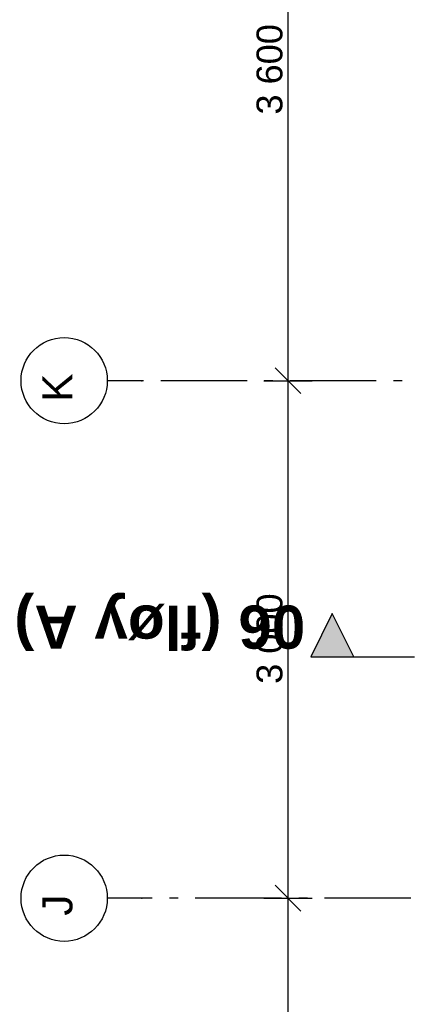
# Model space of a CAD drawing. Header units: millimetres. Extents: x -117798 to 93698, y -182207 to 252400.
# Tile 149 of 222: x -82030 to -79775, y -15632 to -9924. Entities that reach past the tile are written whole.
import ezdxf
from ezdxf.enums import TextEntityAlignment as Align

# ---------------------------------------------------------------- set-up
doc = ezdxf.new("R2010")
doc.units = ezdxf.units.MM
doc.header["$LTSCALE"] = 0.5
doc.header["$MEASUREMENT"] = 0
for name, pattern in [('Akselinje', [1500, 1000, -200, 100, -200]), ('PLINE', [0]), ('Prikk & stiplet', [1340.555525, 705.555534, -352.777767, 0, -282.222223])]:
    doc.linetypes.add(name, pattern=pattern)
for name, color, linetype in [('82-- Modullinjer', 7, 'Continuous'), ('842-M___1_50 Målsetting bygning(Nye konstruksjoner)', 7, 'Continuous'), ('852- Snittmarkør', 7, 'Continuous')]:
    doc.layers.add(name, color=color, linetype=linetype)
doc.styles.add('GENERATED_STYLE_1', font='arial.ttf')
doc.styles.add('GENERATED_STYLE_4', font='arial.ttf')
doc.dimstyles.new('GENERATED_STYLE__2', dxfattribs={"dimtxt": 150, "dimasz": 142.5, "dimexe": 0.18, "dimexo": 0.0625, "dimgap": 0, "dimtad": 1, "dimdec": 0, "dimzin": 0, "dimdsep": 46, "dimtxsty": 'GENERATED_STYLE_1', "dimblk": 'ARROWHEAD_6', "dimblk1": 'ARROWHEAD_6', "dimblk2": 'ARROWHEAD_6', "dimcen": 0.09, "dimse1": 1, "dimse2": 1, "dimclrd": 256, "dimclre": 256, "dimclrt": 256, "dimadec": 1, "dimazin": 0, "dimtfac": 1, "dimtdec": 4, "dimtmove": 0, "dimatfit": 3, "dimfxl": 1, "dimtolj": 1, "dimtzin": 0, "dimarcsym": 0})

# ---------------------------------------------------------------- blocks, each defined once
blk = doc.blocks.new('Standard grid marker[103]', base_point=(20739.5, -12016.9))
at = {"layer": '82-- Modullinjer', "linetype": 'Akselinje'}
for p, q in [((-81321.3, -12016.9), (-81521.3, -12016.9)), ((20539.5, -12016.9), (-81321.3, -12016.9))]:
    blk.add_line(p, q, dxfattribs=at)
at = {"layer": '82-- Modullinjer', "linetype": 'PLINE'}
blk.add_circle((-81771.3, -12016.9), 250, dxfattribs=at)
at = {"layer": '82-- Modullinjer', "linetype": 'Akselinje'}
blk.add_point((-81321.3, -12016.9), dxfattribs=at)
blk.add_point((-81321.3, -12016.9), dxfattribs=at)
at = {"layer": '82-- Modullinjer', "style": 'GENERATED_STYLE_4'}
for tag, p in [('AC_MarkerText_1_0', (20862, -12056.9)), ('AC_MarkerText_1_1', (-81898.8, -12056.9))]:
    blk.add_attdef(tag, text='', height=175, rotation=90, dxfattribs=at).set_placement(p, align=Align.TOP_CENTER)
blk = doc.blocks.new('Standard grid marker[205]', base_point=(20939.5, -15016.9))
at = {"layer": '82-- Modullinjer', "linetype": 'Akselinje'}
for p, q in [((-81321.3, -15016.9), (-81521.3, -15016.9)), ((20739.5, -15016.9), (-81321.3, -15016.9))]:
    blk.add_line(p, q, dxfattribs=at)
at = {"layer": '82-- Modullinjer', "linetype": 'PLINE'}
blk.add_circle((-81771.3, -15016.9), 250, dxfattribs=at)
at = {"layer": '82-- Modullinjer', "linetype": 'Akselinje'}
blk.add_point((-81321.3, -15016.9), dxfattribs=at)
blk.add_point((-81321.3, -15016.9), dxfattribs=at)
at = {"layer": '82-- Modullinjer', "style": 'GENERATED_STYLE_4'}
for tag, p in [('AC_MarkerText_1_1', (-81898.8, -15056.9)), ('AC_MarkerText_1_0', (21062, -15056.9))]:
    blk.add_attdef(tag, text='', height=175, rotation=90, dxfattribs=at).set_placement(p, align=Align.TOP_CENTER)
blk = doc.blocks.new('*D980')
at = {"layer": '842-M___1_50 Målsetting bygning(Nye konstruksjoner)', "linetype": 'PLINE'}
for p, q in [((-80398.2, -8491.9), (-80548.2, -8341.9)), ((-80613.8, -8416.9), (-80332.5, -8416.9)), ((-80473.2, -8416.9), (-80473.2, -12016.9)), ((-80398.2, -12091.9), (-80548.2, -11941.9)), ((-80613.8, -12016.9), (-80332.5, -12016.9))]:
    blk.add_line(p, q, dxfattribs=at)
at = {"layer": '842-M___1_50 Målsetting bygning(Nye konstruksjoner)', "insert": (-80503.2, -10474.3), "char_height": 150, "attachment_point": 7, "rotation": 90, "style": 'GENERATED_STYLE_1'}
blk.add_mtext('\\A1;{\\pql;\\fArial|b0|i0|c0|p0;\\W1.000000;3\xa0600}', dxfattribs=at)
blk = doc.blocks.new('ARROWHEAD_6')
at = {"linetype": 'Continuous'}
for p, q in [((-0.5, -0.5), (0.5, 0.5)), ((0, 0), (-1, 0))]:
    blk.add_line(p, q, dxfattribs=at)
blk = doc.blocks.new('*D981')
at = {"layer": '842-M___1_50 Målsetting bygning(Nye konstruksjoner)', "linetype": 'PLINE'}
for p, q in [((-80398.2, -12091.9), (-80548.2, -11941.9)), ((-80613.8, -12016.9), (-80332.5, -12016.9)), ((-80473.2, -12016.9), (-80473.2, -15016.9)), ((-80398.2, -15091.9), (-80548.2, -14941.9)), ((-80613.8, -15016.9), (-80332.5, -15016.9))]:
    blk.add_line(p, q, dxfattribs=at)
at = {"layer": '842-M___1_50 Målsetting bygning(Nye konstruksjoner)', "insert": (-80503.2, -13774.3), "char_height": 150, "attachment_point": 7, "rotation": 90, "style": 'GENERATED_STYLE_1'}
blk.add_mtext('\\A1;{\\pql;\\fArial|b0|i0|c0|p0;\\W1.000000;3\xa0000}', dxfattribs=at)
blk = doc.blocks.new('*D982')
at = {"layer": '842-M___1_50 Målsetting bygning(Nye konstruksjoner)', "linetype": 'PLINE'}
for p, q in [((-80398.2, -15091.9), (-80548.2, -14941.9)), ((-80613.8, -15016.9), (-80332.5, -15016.9)), ((-80473.2, -15016.9), (-80473.2, -18616.9)), ((-80398.2, -18691.9), (-80548.2, -18541.9)), ((-80613.8, -18616.9), (-80332.5, -18616.9))]:
    blk.add_line(p, q, dxfattribs=at)
at = {"layer": '842-M___1_50 Målsetting bygning(Nye konstruksjoner)', "insert": (-80503.2, -17074.3), "char_height": 150, "attachment_point": 7, "rotation": 90, "style": 'GENERATED_STYLE_1'}
blk.add_mtext('\\A1;{\\pql;\\fArial|b0|i0|c0|p0;\\W1.000000;3\xa0600}', dxfattribs=at)

msp = doc.modelspace()

# ---------------------------------------------------------------- hatches: boundary and pattern name
at = {"layer": '852- Snittmarkør', "linetype": 'Continuous'}
msp.add_hatch(color=256, dxfattribs=at).paths.add_polyline_path([(-80341.3, -13616.9), (-80091.3, -13616.9), (-80216.3, -13366.9)])

# ---------------------------------------------------------------- linework, layer by layer
at = {"layer": '852- Snittmarkør', "linetype": 'Prikk & stiplet'}
msp.add_line((-80091.3, -13616.9), (-79466.3, -13616.9), dxfattribs=at)
at = {"layer": '852- Snittmarkør', "linetype": 'PLINE', "flags": 128}
msp.add_lwpolyline([(-80341.3, -13616.9), (-80091.3, -13616.9), (-80216.3, -13366.9)], close=True, dxfattribs=at)

# ---------------------------------------------------------------- block references
at = {"layer": '82-- Modullinjer', "linetype": 'PLINE'}
ref = msp.add_blockref('Standard grid marker[103]', (20739.5, -12016.9), dxfattribs=at)
ref.add_attrib('AC_MarkerText_1_1', 'K', dxfattribs={"color": 7, "height": 175, "rotation": 90, "style": 'GENERATED_STYLE_4'}).set_placement((-81898.8, -12056.9), align=Align.TOP_CENTER)
ref = msp.add_blockref('Standard grid marker[205]', (20939.5, -15016.9), dxfattribs=at)
ref.add_attrib('AC_MarkerText_1_1', 'J', dxfattribs={"color": 7, "height": 175, "rotation": 90, "style": 'GENERATED_STYLE_4'}).set_placement((-81898.8, -15056.9), align=Align.TOP_CENTER)

# ---------------------------------------------------------------- texts
at = {"layer": '852- Snittmarkør', "insert": (-82061, -13244.8), "char_height": 250, "attachment_point": 9, "rotation": 180, "style": 'GENERATED_STYLE_4'}
msp.add_mtext('\\A1;{\\pqr;\\pt0;\\fArial|b1|i0|c0|p0;\\W1.000000;06 (fløy A)}', dxfattribs=at)

# ---------------------------------------------------------------- dimensions: what is measured, and where the dimension line sits
at = {"layer": '842-M___1_50 Målsetting bygning(Nye konstruksjoner)', "linetype": 'Continuous'}
for base, p1, p2, picture, middle in [((-80473.2, -12016.9), (-81473.2, -8416.9), (-81473.2, -12016.9), '*D980', (-80578.2, -10217)), ((-80473.2, -15016.9), (-81473.2, -12016.9), (-81473.2, -15016.9), '*D981', (-80578.2, -13517)), ((-80473.2, -18616.9), (-81473.2, -15016.9), (-81473.2, -18616.9), '*D982', (-80578.2, -16817))]:
    dim = msp.add_linear_dim(base=base, p1=p1, p2=p2, angle=270, dimstyle='GENERATED_STYLE__2', dxfattribs=at)
    dim.commit()
    dim.dimension.update_dxf_attribs({"geometry": picture, "text_midpoint": middle, "dimtype": 160, "text_rotation": 90})

doc.saveas('drawing.dxf')
